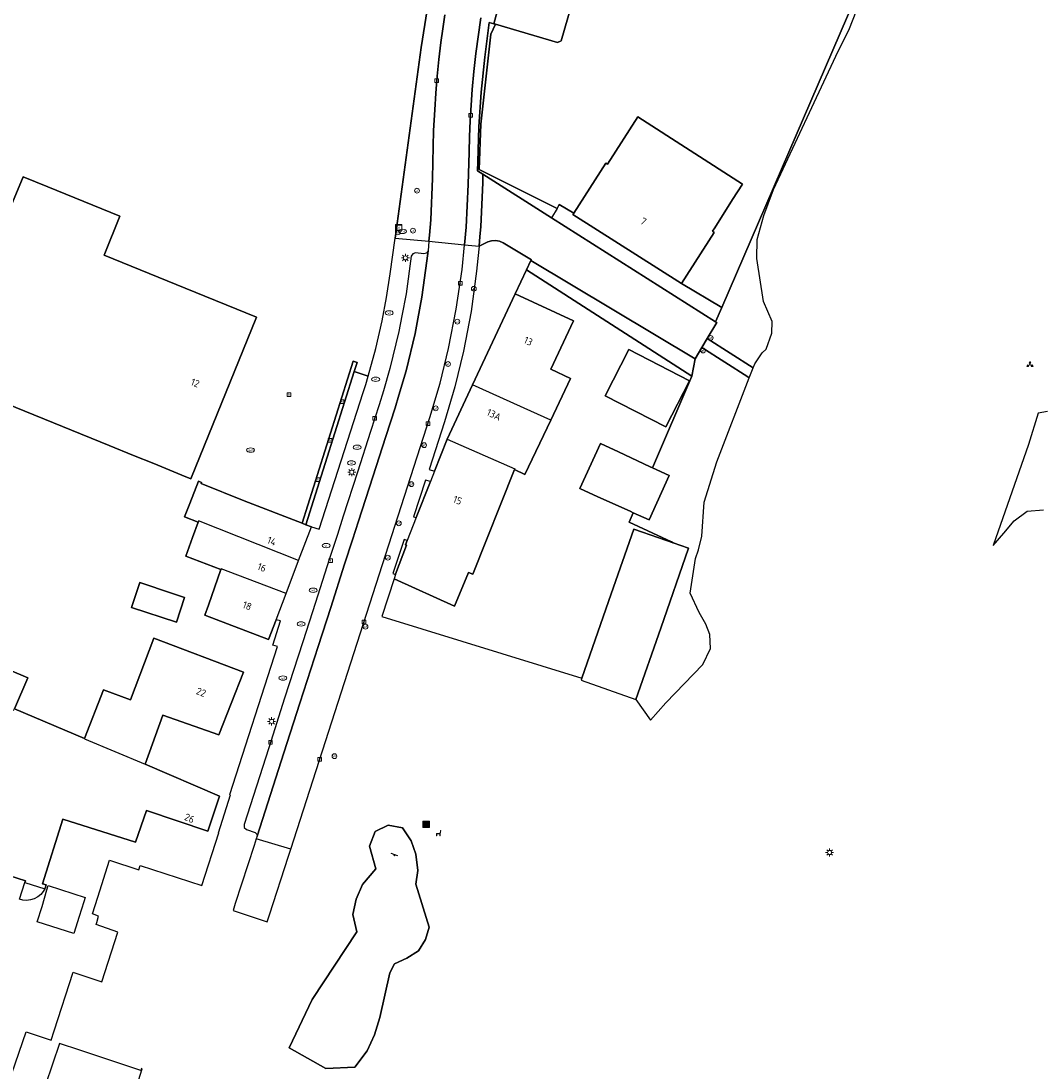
# Model space of a CAD drawing. Header units: metres. Extents: x 197147 to 199131, y 355511 to 356703.
# Tile 75 of 225: x 198045 to 198172, y 355680 to 355811. Entities that reach past the tile are written whole.
import ezdxf
from ezdxf.enums import TextEntityAlignment as Align

# ---------------------------------------------------------------- set-up
doc = ezdxf.new("R2010")
doc.units = ezdxf.units.M
for name, color, linetype in [('B-WE-GR-BEPLANTING_CULTUUR_BOSPLANTSOEN-GV', 252, 'GR-PLANTSOEN'), ('B-WE-GR-GRAS-GV', 252, 'Continuous'), ('B-WE-GR-GROENVOORZIENING-GV', 252, 'Continuous'), ('B-WE-IE-MEUBILAIR_WEGMEUBILAIR-S', 252, 'Continuous'), ('B-WE-IE-TERREINAFSCHEIDING_KUNSTMATIG_HEKWERK-G', 252, 'IE-TERREINAFSCHEIDING-KUNSTMATIG'), ('B-WE-IE-TERREINAFSCHEIDING_KUNSTMATIG_MUUR-G', 252, 'IE-TERREINAFSCHEIDING-KUNSTMATIG-DICHT'), ('B-WE-KL-ET_LS_SR_KAST-S', 252, 'Continuous'), ('B-WE-OG-BEBOUWING-GV', 252, 'Continuous'), ('B-WE-OG-BEBOUWING_HUISNUMMER-T18', 252, 'Continuous'), ('B-WE-OG-TERREIN_ERF-GV', 252, 'Continuous'), ('B-WE-RI-HWA_KOLK-S', 253, 'Continuous'), ('B-WE-RI-VWA_AFSCHEIDER-S', 253, 'Continuous'), ('B-WE-VH-GOOT-G', 253, 'Continuous'), ('B-WE-VH-ONVERHARD-GV', 253, 'Continuous'), ('B-WE-VH-VERHARDING_ASFALT-GV', 253, 'Continuous'), ('B-WE-VH-VERHARDING_BETONSTRAATSTEEN-GV', 253, 'Continuous'), ('B-WE-VH-VERHARDING_HALFVERHARDING-GV', 253, 'Continuous'), ('B-WE-VH-VERHARDING_OPEN-GV', 253, 'Continuous'), ('B-WE-VH-VERHARDING_STRAATBAKSTEEN-GV', 253, 'Continuous'), ('B-WE-VH-VERHARDING_TEGEL-GV', 253, 'Continuous')]:
    doc.layers.add(name, color=color, linetype=linetype)
doc.styles.add('NLCS-ISO-M-T18', font='NLCS-ISO.ttf', dxfattribs={"height": 1.8})
doc.styles.add('NLCS-ISO-M200-T25', font='NLCS-ISO.ttf')
doc.linetypes.add('GR-PLANTSOEN', pattern='A,0,[179,NLCS.SHX,S=2,R=0,X=0,Y=0],-4', length=4)
doc.linetypes.add('IE-TERREINAFSCHEIDING-KUNSTMATIG', pattern='A,4,[82,NLCS.SHX,S=0.75,R=90,X=0,Y=0],4,-2', length=10)
doc.linetypes.add('IE-TERREINAFSCHEIDING-KUNSTMATIG-DICHT', pattern='A,8,-1,[82,NLCS.SHX,S=0.75,R=90,X=0,Y=0],-1', length=10)

# ---------------------------------------------------------------- blocks, each defined once
blk = doc.blocks.new('BGT-AFVALBAK-SO')
at = {"linetype": 'ByBlock', "lineweight": 18}
h = blk.add_hatch(color=0, dxfattribs=at)
h.dxf.hatch_style = 1
h.paths.add_polyline_path([(-1.5, -1.5), (1.5, -1.5), (1.5, 1.5), (-1.5, 1.5)])
at = {"color": 0, "linetype": 'ByBlock', "lineweight": 18}
for points in [[(-2, -2), (2, -2), (2, 2), (-2, 2)], [(-1.5, -1.5), (1.5, -1.5), (1.5, 1.5), (-1.5, 1.5)]]:
    blk.add_lwpolyline(points, close=True, dxfattribs=at)
blk = doc.blocks.new('BGT-VERKLIKKER_TRANSPORTLEIDING-SO')
at = {"color": 0, "linetype": 'ByBlock', "lineweight": 18}
blk.add_circle((0, 0), 1.5, dxfattribs=at)
at = {"color": 0, "linetype": 'ByBlock', "lineweight": 18, "style": 'NLCS-ISO-M-T18'}
blk.add_text('vt', height=1.5, dxfattribs=at).set_placement((0, 0), align=Align.MIDDLE_CENTER)
blk = doc.blocks.new('BGT-WEGWIJZER-SO')
at = {"linetype": 'ByBlock', "lineweight": 18}
h = blk.add_hatch(color=0, dxfattribs=at)
h.dxf.hatch_style = 1
h.paths.add_polyline_path([(0.5, 1), (0, 2), (-0.5, 1)])
h = blk.add_hatch(color=0, dxfattribs=at)
h.dxf.hatch_style = 1
h.paths.add_polyline_path([(-1.38, -0.22), (-2, -1.15), (-0.88, -1.09)])
h = blk.add_hatch(color=0, dxfattribs=at)
h.dxf.hatch_style = 1
h.paths.add_polyline_path([(1.38, -0.22), (2, -1.15), (0.88, -1.09)])
at = {"color": 0, "linetype": 'ByBlock', "lineweight": 18}
for points in [[(-1.13, -0.65), (0, 0)], [(0, 1), (0, 0)], [(1.13, -0.65), (0, 0)]]:
    blk.add_lwpolyline(points, dxfattribs=at)
for points in [[(0.5, 1), (0, 2), (-0.5, 1)], [(-1.38, -0.22), (-2, -1.15), (-0.88, -1.09)], [(1.38, -0.22), (2, -1.15), (0.88, -1.09)]]:
    blk.add_lwpolyline(points, close=True, dxfattribs=at)
blk = doc.blocks.new('BGT-ELEKTRAKAST-SO')
at = {"color": 0, "linetype": 'ByBlock', "lineweight": 18}
for points in [[(-2, 2), (2, 2), (2, 1.68), (-2, 1.68)], [(-2, 1.52), (2, 1.52), (2, -2), (-2, -2)]]:
    blk.add_lwpolyline(points, close=True, dxfattribs=at)
at = {"color": 0, "linetype": 'ByBlock', "lineweight": 18, "style": 'NLCS-ISO-M-T18'}
blk.add_text('et', height=1.5, dxfattribs=at).set_placement((0, 0), align=Align.MIDDLE_CENTER)
blk = doc.blocks.new('BGT-AFSLUITPAAL-SO')
at = {"color": 0, "linetype": 'ByBlock', "lineweight": 18}
blk.add_circle((0, 0), 1.5, dxfattribs=at)
at = {"color": 0, "linetype": 'ByBlock', "lineweight": 18, "style": 'NLCS-ISO-M-T18'}
blk.add_text('af', height=1.5, dxfattribs=at).set_placement((0, 0), align=Align.MIDDLE_CENTER)
blk = doc.blocks.new('BGT-LICHTMAST-SO')
at = {"color": 0, "linetype": 'ByBlock', "lineweight": 18}
for points in [[(-1.25, 0), (-2, 0)], [(-1.41, 1.41), (-0.88, 0.88)], [(0, 2), (0, 1.25)], [(0.88, 0.88), (1.41, 1.41)], [(2, 0), (1.25, 0)], [(-1.41, -1.41), (-0.88, -0.88)], [(0, -1.25), (0, -2)], [(0.88, -0.88), (1.41, -1.41)]]:
    blk.add_lwpolyline(points, dxfattribs=at)
blk.add_circle((0, 0), 1, dxfattribs=at)
blk = doc.blocks.new('BGT-VERKEERSBORDPAAL-SO')
at = {"color": 0, "linetype": 'ByBlock', "lineweight": 18}
blk.add_circle((0, 0), 1.5, dxfattribs=at)
at = {"color": 0, "linetype": 'ByBlock', "lineweight": 18, "style": 'NLCS-ISO-M-T18'}
blk.add_text('vb', height=1.5, dxfattribs=at).set_placement((0, 0.13), align=Align.MIDDLE_CENTER)
blk = doc.blocks.new('BGT-WATERLEIDINGPUT-SO')
at = {"color": 0, "linetype": 'ByBlock', "lineweight": 18}
blk.add_ellipse((0, 0), major_axis=(2.5, 0), ratio=0.54, dxfattribs=at)
at = {"color": 0, "linetype": 'ByBlock', "lineweight": 18, "style": 'NLCS-ISO-M-T18'}
blk.add_text('wl', height=1.5, dxfattribs=at).set_placement((0, 0), align=Align.MIDDLE_CENTER)
blk = doc.blocks.new('BGT-KOLK-SO')
at = {"color": 0, "linetype": 'ByBlock', "lineweight": 18}
blk.add_lwpolyline([(-0.045, -0.045), (0.045, -0.045), (0.045, 0.045), (-0.045, 0.045)], close=True, dxfattribs=at)
at = {"color": 0, "linetype": 'ByBlock', "lineweight": 18, "style": 'NLCS-ISO-M-T18'}
blk.add_text('k', height=0.06, dxfattribs=at).set_placement((0, 0), align=Align.MIDDLE_CENTER)
blk = doc.blocks.new('BGT-GASPUT-SO')
at = {"color": 0, "linetype": 'ByBlock', "lineweight": 18}
blk.add_ellipse((0, 0), major_axis=(2.5, 0), ratio=0.54, dxfattribs=at)
at = {"color": 0, "linetype": 'ByBlock', "lineweight": 18, "style": 'NLCS-ISO-M-T18'}
blk.add_text('gas', height=1.5, dxfattribs=at).set_placement((0.12, 0.3), align=Align.MIDDLE_CENTER)
blk = doc.blocks.new('BGT-BENZINEPUT_OLIEPUT-SO')
at = {"color": 0, "linetype": 'ByBlock', "lineweight": 18}
blk.add_ellipse((0, 0), major_axis=(2.5, 0), ratio=0.54, dxfattribs=at)
at = {"color": 0, "linetype": 'ByBlock', "lineweight": 18, "style": 'NLCS-ISO-M-T18'}
blk.add_text('olie', height=1.5, dxfattribs=at).set_placement((0, 0.16), align=Align.MIDDLE_CENTER)
blk = doc.blocks.new('BGT-SPEELVOORZIENING-SO')
at = {"color": 0, "linetype": 'ByBlock', "lineweight": 18}
blk.add_lwpolyline([(-2.04, 1.04), (1.96, -0.31), (2.03, -0.12), (-1.97, 1.23)], close=True, dxfattribs=at)
blk.add_circle((0, 0), 0.332, dxfattribs=at)
blk = doc.blocks.new('BGT-ZITBANK-SO')
at = {"color": 0, "linetype": 'ByBlock', "lineweight": 18}
blk.add_lwpolyline([(-0.91, -1.63), (-0.91, -0.2), (1.09, -0.2), (1.09, -1.63), (1.29, -1.63), (1.29, -0.21), (1.54, 1.78), (1.33, 1.78), (1.11, 0), (-1.11, 0), (-1.11, -1.63)], close=True, dxfattribs=at)

msp = doc.modelspace()

# ---------------------------------------------------------------- linework, layer by layer
at = {"layer": 'B-WE-GR-BEPLANTING_CULTUUR_BOSPLANTSOEN-GV', "flags": 128}
for points in [[(198157.048, 355832.833), (198132.093, 355774.924), (198131.315, 355773.119), (198131.461, 355773.026), (198130.28, 355771.033), (198135.998, 355767.401), (198136.015, 355767.391), (198136.211, 355767.899), (198137.13, 355769.253), (198137.62, 355769.704), (198138.335, 355771.689), (198138.376, 355773.177), (198137.277, 355775.642), (198136.482, 355781.043), (198136.488, 355783.405), (198137.345, 355786.408), (198138.539, 355789.659), (198146.331, 355806.291), (198148.027, 355809.725), (198148.878, 355811.871), (198150.841, 355814.292), (198151.487, 355815.518), (198150.095, 355816.07), (198151.941, 355820.141), (198153.384, 355819.57), (198153.886, 355820.874), (198157.854, 355832.504)], [(198123.442, 355754.901), (198125.538, 355753.947), (198123.012, 355748.402), (198121.041, 355749.299), (198120.535, 355748.118), (198125.804, 355745.668), (198126.014, 355745.533), (198127.941, 355744.862), (198124.466, 355734.888), (198121.367, 355725.994), (198123.202, 355723.391), (198125.085, 355725.584), (198129.724, 355730.358), (198130.679, 355732.343), (198130.595, 355734.119), (198130.089, 355735.371), (198129.273, 355736.864), (198128.128, 355739.276), (198128.792, 355743.598), (198129.176, 355744.687), (198129.608, 355746.378), (198129.889, 355750.636), (198131.477, 355755.665), (198135.522, 355766.117), (198135.321, 355766.263), (198129.613, 355769.907), (198128.782, 355768.505), (198128.341, 355766.336), (198123.442, 355754.901)]]:
    msp.add_lwpolyline(points, dxfattribs=at)
at = {"layer": 'B-WE-GR-GRAS-GV', "flags": 128}
for points in [[(198172.741, 355761.929), (198171.606, 355761.742), (198170.381, 355757.817), (198165.982, 355745.188), (198167.31, 355746.752), (198168.577, 355748.278), (198170.228, 355749.477), (198172.269, 355749.648)], [(198086.532, 355696.996), (198086.027, 355699.138), (198086.453, 355701.058), (198087.241, 355702.912), (198088.902, 355704.859), (198088.115, 355707.682), (198088.798, 355709.497), (198090.435, 355710.306), (198092.228, 355709.958), (198093.322, 355708.36), (198093.887, 355706.672), (198094.12, 355704.637), (198093.885, 355702.947), (198095.548, 355697.563), (198095.112, 355696.014), (198094.202, 355694.613), (198092.772, 355693.699), (198091.231, 355693.01), (198090.658, 355691.885), (198089.402, 355686.299), (198088.708, 355684.147), (198087.791, 355682.131), (198086.279, 355680.103), (198082.666, 355679.935), (198078.069, 355682.508), (198080.964, 355688.554), (198086.532, 355696.996)]]:
    msp.add_lwpolyline(points, dxfattribs=at)
at = {"layer": 'B-WE-GR-GROENVOORZIENING-GV', "flags": 128}
msp.add_lwpolyline([(198107.689, 355779.602), (198128.341, 355766.336), (198128.782, 355768.505), (198108.247, 355780.776), (198107.689, 355779.602)], dxfattribs=at)
at = {"layer": 'B-WE-IE-TERREINAFSCHEIDING_KUNSTMATIG_HEKWERK-G', "flags": 128}
for points in [[(198103.841, 355810.254), (198103.269, 355809.031), (198102.004, 355797.797), (198101.801, 355792.133)], [(198101.801, 355792.133), (198111.514, 355787.261)], [(198111.514, 355787.261), (198111.796, 355787.784), (198113.598, 355786.681)]]:
    msp.add_lwpolyline(points, dxfattribs=at)
at = {"layer": 'B-WE-IE-TERREINAFSCHEIDING_KUNSTMATIG_MUUR-G', "ltscale": 0.2, "flags": 128}
msp.add_lwpolyline([(198091.165, 355741.059), (198089.648, 355736.331)], dxfattribs=at)
at = {"layer": 'B-WE-OG-BEBOUWING-GV', "flags": 128}
for points in [[(198108.864, 355823.533), (198106.919, 355816.556), (198105.418, 355816.991), (198103.643, 355810.312), (198103.841, 355810.254), (198111.561, 355807.994), (198112.044, 355808.186), (198114.532, 355816.833), (198115.882, 355821.525), (198108.864, 355823.533)], [(198117.834, 355792.789), (198117.615, 355792.928), (198113.598, 355786.681), (198113.494, 355786.52), (198127.068, 355777.905), (198131.142, 355784.273), (198130.915, 355784.419), (198131.205, 355784.875), (198133.431, 355788.376), (198134.671, 355790.326), (198121.596, 355798.704), (198117.834, 355792.789)], [(198065.101, 355777.316), (198054.961, 355781.424), (198056.919, 355786.322), (198047.942, 355789.967), (198044.873, 355791.213), (198042.693, 355786.007), (198041.133, 355782.162), (198037.96, 355783.46), (198036.858, 355779.465), (198038.319, 355778.894), (198033.383, 355766.73), (198055.604, 355757.685), (198058.625, 355756.455), (198061.154, 355755.426), (198064.655, 355754.001), (198065.785, 355753.541), (198073.996, 355773.713), (198065.101, 355777.316)], [(198110.738, 355760.862), (198113.206, 355766.06), (198110.731, 355767.235), (198113.579, 355773.233), (198106.277, 355776.634), (198100.978, 355765.28)], [(198117.508, 355763.897), (198125.121, 355760.005), (198128.071, 355765.776), (198120.474, 355769.676), (198117.508, 355763.897)], [(198106.213, 355754.679), (198107.509, 355754.063), (198110.738, 355760.862), (198108.241, 355761.992), (198100.978, 355765.28), (198097.811, 355758.495), (198106.26, 355754.795), (198106.213, 355754.679)], [(198097.811, 355758.495), (198096.231, 355754.49), (198095.72, 355753.193), (198093.941, 355748.682), (198092.816, 355745.829), (198092.607, 355745.298), (198092.728, 355745.245), (198091.342, 355741.609), (198091.335, 355741.586), (198091.165, 355741.059), (198098.711, 355737.655), (198100.453, 355741.857), (198100.987, 355741.623), (198106.213, 355754.679)], [(198116.631, 355751.292), (198120.631, 355749.486), (198121.041, 355749.299), (198123.012, 355748.402), (198125.538, 355753.947), (198123.442, 355754.901), (198123.157, 355755.031), (198119.19, 355756.913), (198116.925, 355757.944), (198114.366, 355752.323), (198116.631, 355751.292)], [(198079.257, 355743.327), (198080.847, 355747.535), (198080.173, 355747.798), (198079.706, 355747.979), (198072.443, 355750.788), (198067.09, 355752.965), (198067.135, 355753.072), (198066.732, 355753.257), (198065.677, 355750.454), (198065.012, 355748.795), (198066.693, 355748.132)], [(198077.704, 355739.215), (198079.257, 355743.327), (198066.746, 355748.276), (198066.693, 355748.132), (198065.991, 355746.207), (198065.155, 355743.877), (198069.556, 355742.218)], [(198121.367, 355725.994), (198124.466, 355734.888), (198127.941, 355744.862), (198126.014, 355745.533), (198122.187, 355746.867), (198121.091, 355747.249), (198118.284, 355739.193), (198114.604, 355728.63), (198114.517, 355728.381), (198121.367, 355725.994)], [(198069.556, 355742.218), (198067.984, 355737.746), (198067.543, 355736.493), (198075.499, 355733.469), (198076.446, 355735.937), (198077.704, 355739.215), (198071.671, 355741.494), (198069.589, 355742.31), (198069.556, 355742.218)], [(198065.005, 355738.728), (198063.487, 355739.229), (198059.424, 355740.569), (198058.403, 355737.473), (198063.984, 355735.632), (198065.005, 355738.728)], [(198052.515, 355721.074), (198052.534, 355721.124), (198043.783, 355724.828), (198045.429, 355728.69), (198033.883, 355733.613), (198032.153, 355729.557), (198043.714, 355724.668), (198031.904, 355728.476), (198030.826, 355721.934), (198030.079, 355717.368), (198027.405, 355708.994), (198045.133, 355703.336), (198045.073, 355703.148), (198047.544, 355702.338), (198047.596, 355702.429), (198047.742, 355702.838), (198047.255, 355702.993), (198049.831, 355711.064), (198058.882, 355708.176), (198060.24, 355712.118), (198067.93, 355709.56), (198069.379, 355713.918), (198060.076, 355717.899)], [(198052.515, 355721.074), (198060.076, 355717.899), (198062.289, 355724.021), (198069.271, 355721.57), (198072.372, 355729.384), (198061.164, 355733.633), (198058.247, 355725.938), (198054.883, 355727.189), (198052.534, 355721.124)]]:
    msp.add_lwpolyline(points, dxfattribs=at)
at = {"layer": 'B-WE-OG-TERREIN_ERF-GV', "flags": 128}
for points in [[(198113.598, 355786.681), (198117.615, 355792.928), (198117.834, 355792.789), (198121.596, 355798.704), (198134.671, 355790.326), (198133.431, 355788.376), (198131.205, 355784.875), (198130.915, 355784.419), (198131.142, 355784.273), (198127.068, 355777.905), (198132.093, 355774.924), (198157.048, 355832.833)], [(198114.532, 355816.833), (198112.044, 355808.186), (198111.561, 355807.994), (198103.841, 355810.254), (198103.269, 355809.031), (198102.004, 355797.797), (198101.801, 355792.133), (198111.514, 355787.261), (198111.796, 355787.784), (198113.598, 355786.681)], [(198043.456, 355679.322), (198045.23, 355684.518), (198048.364, 355683.448), (198048.734, 355684.623), (198051.119, 355691.938), (198051.298, 355691.88), (198054.702, 355690.768), (198056.684, 355696.931), (198053.977, 355697.896), (198054.052, 355698.169), (198054.269, 355698.954), (198053.512, 355699.243), (198053.836, 355700.274), (198054.168, 355701.334), (198055.657, 355705.923), (198059.298, 355704.721), (198059.479, 355705.287), (198067.153, 355702.776), (198069.302, 355709.331), (198069.234, 355709.335), (198070.729, 355714.09), (198070.644, 355714.114), (198076.6, 355732.588), (198076.037, 355732.778), (198076.985, 355735.794), (198076.446, 355735.937), (198075.499, 355733.469), (198067.543, 355736.493), (198067.984, 355737.746), (198069.556, 355742.218), (198065.155, 355743.877), (198065.991, 355746.207), (198066.693, 355748.132), (198065.012, 355748.795), (198065.677, 355750.454), (198066.732, 355753.257), (198067.135, 355753.072), (198067.09, 355752.965), (198072.443, 355750.788), (198079.706, 355747.979), (198086.071, 355768.206), (198086.542, 355768.043), (198086.199, 355766.945), (198087.946, 355766.337), (198088.883, 355769.779), (198089.678, 355773.257), (198090.229, 355776.171), (198090.68, 355779.102), (198091.29, 355783.572), (198094.539, 355807.383), (198095.875, 355815.777)], [(198054.961, 355781.424), (198065.101, 355777.316), (198073.996, 355773.713), (198065.785, 355753.541), (198064.655, 355754.001), (198061.154, 355755.426), (198058.625, 355756.455), (198055.604, 355757.685), (198033.383, 355766.73), (198038.319, 355778.894), (198036.858, 355779.465), (198037.96, 355783.46), (198041.133, 355782.162), (198042.693, 355786.007), (198044.873, 355791.213), (198047.942, 355789.967), (198056.919, 355786.322), (198054.961, 355781.424)], [(198120.631, 355749.486), (198116.631, 355751.292), (198114.366, 355752.323), (198116.925, 355757.944), (198119.19, 355756.913), (198123.157, 355755.031), (198123.442, 355754.901), (198128.341, 355766.336), (198107.689, 355779.602), (198106.277, 355776.634), (198113.579, 355773.233), (198110.731, 355767.235), (198113.206, 355766.06), (198110.738, 355760.862), (198107.509, 355754.063), (198106.213, 355754.679), (198100.987, 355741.623), (198100.453, 355741.857), (198098.711, 355737.655), (198091.165, 355741.059), (198089.648, 355736.331), (198114.604, 355728.63), (198118.284, 355739.193), (198121.091, 355747.249), (198122.187, 355746.867), (198126.014, 355745.533), (198125.804, 355745.668), (198120.535, 355748.118), (198121.041, 355749.299), (198120.631, 355749.486)], [(198117.508, 355763.897), (198120.474, 355769.676), (198128.071, 355765.776), (198125.121, 355760.005), (198117.508, 355763.897)], [(198063.487, 355739.229), (198065.005, 355738.728), (198063.984, 355735.632), (198058.403, 355737.473), (198059.424, 355740.569), (198063.487, 355739.229)], [(198033.883, 355733.613), (198045.429, 355728.69), (198043.783, 355724.828), (198052.534, 355721.124), (198054.883, 355727.189), (198058.247, 355725.938), (198061.164, 355733.633), (198072.372, 355729.384), (198069.271, 355721.57), (198062.289, 355724.021), (198060.076, 355717.899), (198069.379, 355713.918), (198067.93, 355709.56), (198060.24, 355712.118), (198058.882, 355708.176), (198049.831, 355711.064), (198047.255, 355702.993), (198047.742, 355702.838), (198047.596, 355702.429), (198047.544, 355702.338)], [(198047.544, 355702.338), (198047.368, 355702.029), (198047.059, 355701.66), (198046.675, 355701.349), (198046.236, 355701.113), (198045.763, 355700.968), (198045.286, 355700.915), (198044.826, 355700.948), (198044.405, 355701.053), (198045.073, 355703.148), (198045.133, 355703.336), (198027.405, 355708.994)], [(198047.828, 355702.245), (198047.979, 355702.762), (198052.608, 355701.285), (198052.432, 355700.735), (198051.845, 355698.897), (198051.174, 355696.794), (198046.606, 355698.251), (198047.214, 355700.156), (198047.828, 355702.245)], [(198057.745, 355673.634), (198059.731, 355679.875), (198059.625, 355679.914), (198059.547, 355679.688), (198051.923, 355682.211), (198049.416, 355683.067), (198047.648, 355677.891)]]:
    msp.add_lwpolyline(points, dxfattribs=at)
at = {"layer": 'B-WE-VH-GOOT-G', "flags": 128}
msp.add_lwpolyline([(198079.706, 355747.979), (198086.071, 355768.206), (198086.542, 355768.043), (198086.199, 355766.945)], dxfattribs=at)
at = {"layer": 'B-WE-VH-ONVERHARD-GV', "flags": 128}
msp.add_lwpolyline([(198086.532, 355696.996), (198080.964, 355688.554), (198078.069, 355682.508), (198082.666, 355679.935), (198086.279, 355680.103), (198087.791, 355682.131), (198088.708, 355684.147), (198089.402, 355686.299), (198090.658, 355691.885), (198091.231, 355693.01), (198092.772, 355693.699), (198094.202, 355694.613), (198095.112, 355696.014), (198095.548, 355697.563), (198093.885, 355702.947), (198094.12, 355704.637), (198093.887, 355706.672), (198093.322, 355708.36), (198092.228, 355709.958), (198090.435, 355710.306), (198088.798, 355709.497), (198088.115, 355707.682), (198088.902, 355704.859), (198087.241, 355702.912), (198086.453, 355701.058), (198086.027, 355699.138), (198086.532, 355696.996)], dxfattribs=at)
at = {"layer": 'B-WE-VH-VERHARDING_ASFALT-GV', "flags": 128}
for points in [[(198097.511, 355811.44), (198097.247, 355809.709), (198097.015, 355807.974), (198096.772, 355805.877), (198096.561, 355803.776), (198096.386, 355801.671), (198096.25, 355799.564), (198096.11, 355797.017), (198095.95, 355791.023), (198095.742, 355785.873), (198095.594, 355783.942), (198095.521, 355783.172), (198099.967, 355782.752), (198100.181, 355784.948), (198100.436, 355790.265), (198100.526, 355794.301), (198100.584, 355796.258), (198100.671, 355798.214), (198100.788, 355800.169), (198100.939, 355802.121), (198101.149, 355804.364), (198101.394, 355806.603), (198102, 355811.068)], [(198095.521, 355783.172), (198095.41, 355781.999), (198095.277, 355780.74), (198094.644, 355776.184), (198094.135, 355773.501), (198093.787, 355771.665), (198092.66, 355766.998), (198091.763, 355763.96), (198091.3, 355762.393), (198090.148, 355758.83), (198088.509, 355753.761), (198086.722, 355748.237), (198085.975, 355745.926), (198084.988, 355742.857), (198083.256, 355737.473), (198081.683, 355732.583), (198079.412, 355725.524), (198077.424, 355719.343), (198074.074, 355708.928), (198073.965, 355708.591)], [(198078.27, 355707.322), (198095.636, 355761.199), (198096.909, 355765.471), (198097.98, 355769.798), (198098.942, 355774.704), (198099.665, 355779.651), (198099.967, 355782.752)], [(198073.697, 355707.767), (198071.342, 355700.517), (198071.067, 355699.67), (198075.34, 355698.237), (198075.617, 355699.096), (198077.983, 355706.433), (198078.27, 355707.322), (198073.965, 355708.591), (198073.697, 355707.767)]]:
    msp.add_lwpolyline(points, dxfattribs=at)
at = {"layer": 'B-WE-VH-VERHARDING_BETONSTRAATSTEEN-GV', "flags": 128}
for points in [[(198077.424, 355719.343), (198079.412, 355725.524), (198081.683, 355732.583), (198083.256, 355737.473), (198084.988, 355742.857), (198085.975, 355745.926), (198086.722, 355748.237), (198088.509, 355753.761), (198090.148, 355758.83), (198091.3, 355762.393), (198091.763, 355763.96), (198092.66, 355766.998), (198093.787, 355771.665), (198094.135, 355773.501), (198094.644, 355776.184), (198095.277, 355780.74), (198095.41, 355781.999), (198095.237, 355781.693), (198094.899, 355781.597), (198093.839, 355781.719), (198093.497, 355781.625), (198093.315, 355781.32), (198092.663, 355776.61), (198092.144, 355773.879), (198091.775, 355771.933), (198090.655, 355767.306), (198089.835, 355764.529), (198089.308, 355762.746), (198088.242, 355759.446), (198086.605, 355754.377), (198084.821, 355748.852), (198084.088, 355746.583), (198083.086, 355743.469), (198081.353, 355738.085), (198079.78, 355733.196), (198077.508, 355726.136), (198075.519, 355719.956), (198072.436, 355710.376), (198072.461, 355710.021), (198072.725, 355709.782), (198073.83, 355709.375), (198074.034, 355709.196), (198074.074, 355708.928), (198077.424, 355719.343)], [(198080.173, 355747.798), (198086.199, 355766.945), (198086.542, 355768.043), (198086.071, 355768.206), (198079.706, 355747.979), (198080.173, 355747.798)]]:
    msp.add_lwpolyline(points, dxfattribs=at)
at = {"layer": 'B-WE-VH-VERHARDING_HALFVERHARDING-GV', "flags": 128}
for points in [[(198095.72, 355753.193), (198095.107, 355753.368), (198093.614, 355748.788), (198093.941, 355748.682), (198095.72, 355753.193)], [(198091.335, 355741.586), (198091.342, 355741.609), (198092.728, 355745.245), (198092.607, 355745.298), (198092.816, 355745.829), (198092.413, 355745.964), (198091.032, 355741.713), (198091.335, 355741.586)]]:
    msp.add_lwpolyline(points, dxfattribs=at)
at = {"layer": 'B-WE-VH-VERHARDING_OPEN-GV', "flags": 128}
for points in [[(198111.514, 355787.261), (198101.801, 355792.133), (198102.004, 355797.797), (198103.269, 355809.031), (198103.841, 355810.254), (198103.643, 355810.312), (198103.059, 355810.468), (198102.49, 355806.146), (198102.059, 355801.805), (198101.768, 355797.453), (198101.617, 355793.096), (198101.602, 355791.986), (198102.255, 355791.571), (198110.846, 355786.116)], [(198131.315, 355773.119), (198132.093, 355774.924), (198127.068, 355777.905), (198113.494, 355786.52), (198113.598, 355786.681), (198111.796, 355787.784), (198111.514, 355787.261), (198110.846, 355786.116), (198131.315, 355773.119)], [(198107.689, 355779.602), (198108.247, 355780.776), (198108.313, 355780.874), (198104.776, 355783.002), (198104.327, 355783.202), (198103.827, 355783.289), (198103.322, 355783.248), (198102.856, 355783.09), (198101.796, 355782.579), (198101.646, 355781.008), (198101.476, 355779.439), (198100.788, 355774.424), (198099.854, 355769.449), (198098.771, 355765.012), (198097.466, 355760.635), (198095.539, 355754.698), (198096.231, 355754.49), (198097.811, 355758.495), (198100.978, 355765.28), (198106.277, 355776.634), (198107.689, 355779.602)], [(198135.998, 355767.401), (198130.28, 355771.033), (198129.613, 355769.907), (198135.321, 355766.263), (198135.522, 355766.117), (198136.015, 355767.391), (198135.998, 355767.401)], [(198086.199, 355766.945), (198080.173, 355747.798), (198080.847, 355747.535), (198081.836, 355747.242), (198087.32, 355764.302), (198087.639, 355765.318), (198087.946, 355766.337), (198086.199, 355766.945)]]:
    msp.add_lwpolyline(points, dxfattribs=at)
at = {"layer": 'B-WE-VH-VERHARDING_STRAATBAKSTEEN-GV', "flags": 128}
msp.add_lwpolyline([(198101.796, 355782.579), (198102.856, 355783.09), (198103.322, 355783.248), (198103.827, 355783.289), (198104.327, 355783.202), (198104.776, 355783.002), (198108.313, 355780.874), (198108.247, 355780.776), (198128.782, 355768.505), (198129.613, 355769.907), (198130.28, 355771.033), (198131.461, 355773.026), (198131.315, 355773.119), (198110.846, 355786.116), (198102.255, 355791.571), (198102.234, 355790.528), (198101.986, 355784.975), (198101.897, 355783.778), (198101.796, 355782.579)], dxfattribs=at)
at = {"layer": 'B-WE-VH-VERHARDING_TEGEL-GV', "flags": 128}
for points in [[(198102, 355811.068), (198101.394, 355806.603), (198101.149, 355804.364), (198100.939, 355802.121), (198100.788, 355800.169), (198100.671, 355798.214), (198100.584, 355796.258), (198100.526, 355794.301), (198100.436, 355790.265), (198100.181, 355784.948), (198099.967, 355782.752), (198101.796, 355782.579), (198101.897, 355783.778), (198101.986, 355784.975), (198102.234, 355790.528), (198102.255, 355791.571), (198101.602, 355791.986), (198101.617, 355793.096), (198101.768, 355797.453), (198102.059, 355801.805), (198102.49, 355806.146), (198103.059, 355810.468), (198103.643, 355810.312), (198105.418, 355816.991)], [(198095.875, 355815.777), (198094.539, 355807.383), (198091.29, 355783.572), (198095.521, 355783.172), (198095.594, 355783.942), (198095.742, 355785.873), (198095.95, 355791.023), (198096.11, 355797.017), (198096.25, 355799.564), (198096.386, 355801.671), (198096.561, 355803.776), (198096.772, 355805.877), (198097.015, 355807.974), (198097.247, 355809.709), (198097.511, 355811.44)]]:
    msp.add_lwpolyline(points, dxfattribs=at)

# ---------------------------------------------------------------- block references
at = {"layer": 'B-WE-IE-MEUBILAIR_WEGMEUBILAIR-S'}
for name, p, xscale, yscale, zscale in [('BGT-AFSLUITPAAL-SO', (198094.029, 355789.486), 0.2, 0.2, 0.2), ('BGT-VERKLIKKER_TRANSPORTLEIDING-SO', (198091.638, 355784.279), 0.2, 0.2, 0.2), ('BGT-AFSLUITPAAL-SO', (198093.531, 355784.503), 0.2, 0.2, 0.2), ('BGT-LICHTMAST-SO', (198092.586, 355781.105), 0.25, 0.25, 0.25), ('BGT-AFSLUITPAAL-SO', (198101.127, 355777.253), 0.2, 0.2, 0.2), ('BGT-WATERLEIDINGPUT-SO', (198090.558, 355774.244), 0.2, 0.2, 0.2), ('BGT-AFSLUITPAAL-SO', (198099.07, 355773.144), 0.2, 0.2, 0.2), ('BGT-AFSLUITPAAL-SO', (198130.706, 355771.115), 0.2, 0.2, 0.2), ('BGT-AFSLUITPAAL-SO', (198129.746, 355769.542), 0.2, 0.2, 0.2), ('BGT-AFSLUITPAAL-SO', (198097.904, 355767.856), 0.2, 0.2, 0.2), ('BGT-WEGWIJZER-SO', (198170.556, 355767.78), 0.2, 0.2, 0.2), ('BGT-WATERLEIDINGPUT-SO', (198088.872, 355765.961), 0.2, 0.2, 0.2), ('BGT-AFSLUITPAAL-SO', (198096.375, 355762.325), 0.2, 0.2, 0.2), ('BGT-WATERLEIDINGPUT-SO', (198086.555, 355757.469), 0.2, 0.2, 0.2), ('BGT-AFSLUITPAAL-SO', (198094.917, 355757.731), 0.2, 0.2, 0.2), ('BGT-GASPUT-SO', (198073.255, 355757.108), 0.2, 0.2, 0.2), ('BGT-WATERLEIDINGPUT-SO', (198085.846, 355755.519), 0.2, 0.2, 0.2), ('BGT-LICHTMAST-SO', (198085.883, 355754.348), 0.25, 0.25, 0.25), ('BGT-AFSLUITPAAL-SO', (198093.331, 355752.868), 0.2, 0.2, 0.2), ('BGT-AFSLUITPAAL-SO', (198091.764, 355747.982), 0.2, 0.2, 0.2), ('BGT-WATERLEIDINGPUT-SO', (198082.698, 355745.198), 0.2, 0.2, 0.2), ('BGT-AFSLUITPAAL-SO', (198090.389, 355743.688), 0.2, 0.2, 0.2), ('BGT-WATERLEIDINGPUT-SO', (198081.068, 355739.63), 0.2, 0.2, 0.2), ('BGT-WATERLEIDINGPUT-SO', (198079.555, 355735.424), 0.2, 0.2, 0.2), ('BGT-AFSLUITPAAL-SO', (198087.601, 355735.081), 0.2, 0.2, 0.2), ('BGT-WATERLEIDINGPUT-SO', (198077.298, 355728.656), 0.2, 0.2, 0.2), ('BGT-LICHTMAST-SO', (198075.885, 355723.261), 0.25, 0.25, 0.25), ('BGT-VERKEERSBORDPAAL-SO', (198083.725, 355718.915), 0.2, 0.2, 0.2), ('BGT-AFVALBAK-SO', (198095.178, 355710.411), 0.2, 0.2, 0.2), ('BGT-ZITBANK-SO', (198096.685, 355709.28), 0.2, 0.2, 0.2), ('BGT-SPEELVOORZIENING-SO', (198091.211, 355706.556), 0.2, 0.2, 0.2), ('BGT-LICHTMAST-SO', (198145.552, 355706.891), 0.25, 0.25, 0.25)]:
    msp.add_blockref(name, p, dxfattribs=dict(at, xscale=xscale, yscale=yscale, zscale=zscale))
at = {"layer": 'B-WE-KL-ET_LS_SR_KAST-S', "xscale": 0.2, "yscale": 0.2, "zscale": 0.2}
msp.add_blockref('BGT-ELEKTRAKAST-SO', (198091.729, 355784.875), dxfattribs=at)
at = {"layer": 'B-WE-RI-HWA_KOLK-S', "xscale": 5, "yscale": 5, "zscale": 5}
for p in [(198096.5, 355803.235), (198100.74, 355798.881), (198099.458, 355777.923), (198078.057, 355764.032), (198084.687, 355763.176), (198088.763, 355761.069), (198095.396, 355760.42), (198083.182, 355758.34), (198081.675, 355753.43), (198083.251, 355743.318), (198087.419, 355735.669), (198075.741, 355720.647), (198081.882, 355718.523)]:
    msp.add_blockref('BGT-KOLK-SO', p, dxfattribs=at)
at = {"layer": 'B-WE-RI-VWA_AFSCHEIDER-S', "xscale": 0.2, "yscale": 0.2, "zscale": 0.2}
msp.add_blockref('BGT-BENZINEPUT_OLIEPUT-SO', (198092.223, 355784.405), dxfattribs=at)

# ---------------------------------------------------------------- texts
at = {"layer": 'B-WE-OG-BEBOUWING_HUISNUMMER-T18', "char_height": 0.9, "attachment_point": 5, "style": 'NLCS-ISO-M200-T25'}
for s, insert, rotation in [('7', (198122.309, 355785.663), 327.6), ('13', (198107.928, 355770.714), 335), ('12', (198066.335, 355765.503), 337.9), ('13A', (198103.643, 355761.532), 335), ('15', (198099.098, 355750.857), 338.5), ('14', (198075.898, 355745.754), 339.3), ('16', (198074.66, 355742.476), 339.3), ('18', (198072.835, 355737.691), 339), ('22', (198067.082, 355726.899), 338.4), ('26', (198065.633, 355711.17), 336.8)]:
    msp.add_mtext(s, dxfattribs=dict(at, insert=insert, rotation=rotation))

doc.saveas('drawing.dxf')
